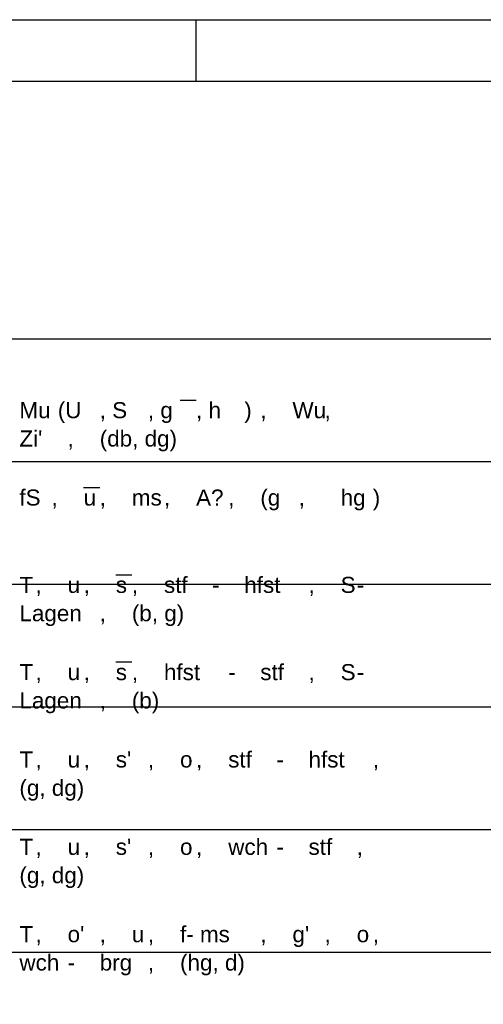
# Model space of a CAD drawing. Extents: x 20 to 841, y 890 to 1189.
# Tile 48 of 50: x 580 to 617, y 1109 to 1189. Entities that reach past the tile are written whole.
import ezdxf

# ---------------------------------------------------------------- set-up
doc = ezdxf.new("R2010")
doc.units = 0
doc.styles.add('Arial', font='Arial')

msp = doc.modelspace()

# ---------------------------------------------------------------- linework, layer by layer
at = {"layer": 'WBBlatt', "color": 7, "linetype": 'CONTINUOUS'}
for points in [[(20, 1189), (821, 1189)], [(594, 1184), (594, 1189)], [(25, 895.454), (25, 1184), (836, 1184), (836, 895.454), (25, 895.454)]]:
    msp.add_lwpolyline(points, dxfattribs=at)
at = {"layer": 'WBMassGr', "color": 7, "linetype": 'CONTINUOUS'}
for points in [[(46, 1163), (705, 1163)], [(46, 1153), (705, 1153)], [(46, 1143), (705, 1143)], [(46, 1133), (705, 1133)], [(46, 1123), (705, 1123)], [(46, 1113), (705, 1113)]]:
    msp.add_lwpolyline(points, dxfattribs=at)
at = {"layer": 'WBObjTx', "color": 7, "linetype": 'CONTINUOUS'}
for points in [[(592.676, 1158), (593.984, 1158)], [(584.823, 1150.88), (586.132, 1150.88)], [(587.44, 1143.76), (588.749, 1143.76)], [(587.44, 1136.65), (588.749, 1136.65)]]:
    msp.add_lwpolyline(points, dxfattribs=at)

# ---------------------------------------------------------------- texts
at = {"layer": 'WBObjTx', "color": 7, "style": 'Arial'}
for s, height, p in [('Mu', 1.3088, (579.587, 1156.52)), (' (U', 1.3088, (582.205, 1156.52)), (', S', 1.3088, (586.132, 1156.52)), (', g', 1.3088, (590.058, 1156.52)), (', h', 1.3088, (593.984, 1156.52)), (')', 1.309, (597.911, 1156.52)), ('Wu', 1.3088, (601.837, 1156.52)), (', ', 1.3088, (599.22, 1156.52)), (', ', 1.3088, (604.455, 1156.52)), ('(db, dg)', 1.3088, (586.132, 1154.21)), ("Zi'", 1.3088, (579.587, 1154.21)), (', ', 1.3088, (583.514, 1154.21)), ('fS', 1.3088, (579.587, 1149.4)), ('(g', 1.3088, (599.22, 1149.4)), ('hg', 1.3088, (605.764, 1149.4)), (')', 1.309, (608.381, 1149.4)), ('u', 1.309, (584.823, 1149.4)), ('ms', 1.3088, (588.749, 1149.4)), ('A?', 1.3088, (593.984, 1149.4)), (', ', 1.3088, (582.205, 1149.4)), (', ', 1.3088, (586.132, 1149.4)), (', ', 1.3088, (591.367, 1149.4)), (', ', 1.3088, (596.602, 1149.4)), (' , ', 1.3088, (601.837, 1149.4)), ('T', 1.309, (579.587, 1142.28)), ('stf', 1.3088, (591.367, 1142.28)), ('hfst', 1.3088, (597.911, 1142.28)), ('S', 1.309, (605.764, 1142.28)), ('u', 1.309, (583.514, 1142.28)), ('s', 1.309, (587.44, 1142.28)), ('- ', 1.3088, (595.293, 1142.28)), ('-', 1.309, (607.072, 1142.28)), (', ', 1.3088, (580.896, 1142.28)), (', ', 1.3088, (584.823, 1142.28)), (', ', 1.3088, (588.749, 1142.28)), (', ', 1.3088, (603.146, 1142.28)), ('Lagen', 1.3088, (579.587, 1139.97)), ('(b, g)', 1.3088, (588.749, 1139.97)), (', ', 1.3088, (586.132, 1139.97)), ('T', 1.309, (579.587, 1135.17)), ('hfst', 1.3088, (591.367, 1135.17)), ('stf', 1.3088, (599.22, 1135.17)), ('S', 1.309, (605.764, 1135.17)), ('u', 1.309, (583.514, 1135.17)), ('s', 1.309, (587.44, 1135.17)), ('- ', 1.3088, (596.602, 1135.17)), ('-', 1.309, (607.072, 1135.17)), (', ', 1.3088, (580.896, 1135.17)), (', ', 1.3088, (584.823, 1135.17)), (', ', 1.3088, (588.749, 1135.17)), (', ', 1.3088, (603.146, 1135.17)), ('Lagen', 1.3088, (579.587, 1132.86)), ('(b)', 1.3088, (588.749, 1132.86)), (', ', 1.3088, (586.132, 1132.86)), ('T', 1.309, (579.587, 1128.05)), ("s'", 1.3088, (587.44, 1128.05)), ('stf', 1.3088, (596.602, 1128.05)), ('hfst', 1.3088, (603.146, 1128.05)), ('u', 1.309, (583.514, 1128.05)), ('o', 1.309, (592.676, 1128.05)), ('- ', 1.3088, (600.528, 1128.05)), (', ', 1.3088, (580.896, 1128.05)), (', ', 1.3088, (584.823, 1128.05)), (', ', 1.3088, (590.058, 1128.05)), (', ', 1.3088, (593.984, 1128.05)), (', ', 1.3088, (608.381, 1128.05)), ('(g, dg)', 1.3088, (579.587, 1125.74)), ('T', 1.309, (579.587, 1120.93)), ('u', 1.309, (583.514, 1120.93)), ("s'", 1.3088, (587.44, 1120.93)), ('o', 1.309, (592.676, 1120.93)), ('wch', 1.3088, (596.602, 1120.93)), ('stf', 1.3088, (603.146, 1120.93)), (', ', 1.3088, (580.896, 1120.93)), (', ', 1.3088, (584.823, 1120.93)), (', ', 1.3088, (590.058, 1120.93)), (', ', 1.3088, (593.984, 1120.93)), ('- ', 1.3088, (600.528, 1120.93)), (', ', 1.3088, (607.072, 1120.93)), ('(g, dg)', 1.3088, (579.587, 1118.62)), ('T', 1.309, (579.587, 1113.81)), ("o'", 1.3088, (583.514, 1113.81)), ('u', 1.309, (588.749, 1113.81)), ('f- ms', 1.3088, (592.676, 1113.81)), ("g'", 1.3088, (601.837, 1113.81)), ('o', 1.309, (607.072, 1113.81)), (', ', 1.3088, (580.896, 1113.81)), (', ', 1.3088, (586.132, 1113.81)), (', ', 1.3088, (590.058, 1113.81)), (', ', 1.3088, (599.22, 1113.81)), (', ', 1.3088, (604.455, 1113.81)), (', ', 1.3088, (608.381, 1113.81)), ('wch', 1.3088, (579.587, 1111.5)), ('brg', 1.3088, (586.132, 1111.5)), ('(hg, d)', 1.3088, (592.676, 1111.5)), ('- ', 1.3088, (583.514, 1111.5)), (', ', 1.3088, (590.058, 1111.5))]:
    msp.add_text(s, height=height, dxfattribs=at).set_placement(p)

doc.saveas('drawing.dxf')
